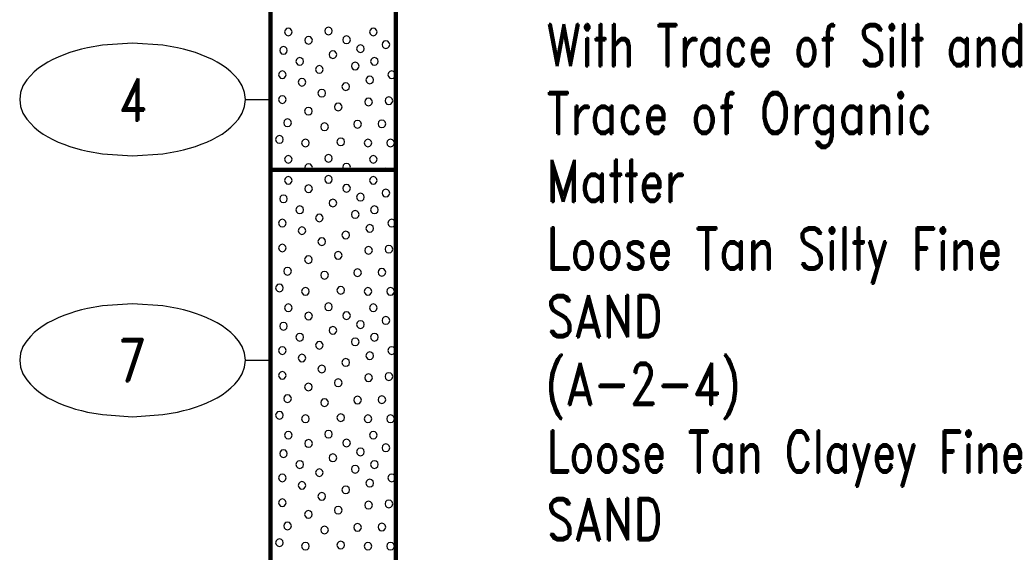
# Model space of a CAD drawing. Extents: x -12 to 877, y 356 to 518.
# Tile 3 of 9: x -12 to 27, y 461 to 482. Entities that reach past the tile are written whole.
import ezdxf
from ezdxf.enums import TextEntityAlignment as Align

# ---------------------------------------------------------------- set-up
doc = ezdxf.new("R2010")
doc.units = 0
doc.linetypes.add('Solid', pattern=[0])
doc.layers.get('0').update_dxf_attribs({"linetype": 'Solid'})
doc.layers.add('EB1-A', color=1, linetype='Solid')
doc.styles.add('ROMAND', font='romand', dxfattribs={"height": 1})

# ---------------------------------------------------------------- blocks, each defined once
blk = doc.blocks.new('DGRFC_NCDOT$NVALUE$ELLIPS')
at = {"color": 7, "linetype": 'Solid'}
blk.add_lwpolyline([(0, -2.5), (1.337, -2.407), (1.998, -2.292), (2.262, -2.231), (2.524, -2.16), (2.783, -2.078), (3.038, -1.985), (3.289, -1.882), (3.536, -1.768), (3.755, -1.657), (3.965, -1.529), (4.165, -1.386), (4.353, -1.227), (4.528, -1.054), (4.689, -0.869), (4.858, -0.606), (4.964, -0.311), (5, 0), (4.964, 0.311), (4.858, 0.606), (4.689, 0.869), (4.528, 1.054), (4.353, 1.227), (4.165, 1.386), (3.965, 1.529), (3.755, 1.657), (3.536, 1.768), (3.289, 1.882), (3.038, 1.985), (2.783, 2.078), (2.524, 2.16), (2.262, 2.231), (1.998, 2.292), (1.337, 2.407), (0, 2.5), (-1.337, 2.407), (-1.998, 2.292), (-2.262, 2.231), (-2.524, 2.16), (-2.783, 2.078), (-3.038, 1.985), (-3.289, 1.882), (-3.536, 1.768), (-3.755, 1.657), (-3.965, 1.529), (-4.165, 1.386), (-4.353, 1.227), (-4.528, 1.054), (-4.689, 0.869), (-4.858, 0.606), (-4.964, 0.311), (-5, 0), (-4.964, -0.311), (-4.858, -0.606), (-4.689, -0.869), (-4.528, -1.054), (-4.353, -1.227), (-4.165, -1.386), (-3.965, -1.529), (-3.755, -1.657), (-3.536, -1.768), (-3.289, -1.882), (-3.038, -1.985), (-2.783, -2.078), (-2.524, -2.16), (-2.262, -2.231), (-1.998, -2.292), (-1.337, -2.407), (0, -2.5)], dxfattribs=at)

msp = doc.modelspace()

# ---------------------------------------------------------------- linework, layer by layer
at = {"layer": 'EB1-A', "color": 7, "linetype": 'Solid', "const_width": 0.178}
for points in [[(-2.5, 487), (-2.5, 476)], [(2.5, 476), (2.5, 487)], [(-2.5, 476), (2.5, 476)], [(-2.5, 476), (-2.5, 446)], [(2.5, 446), (2.5, 476)]]:
    msp.add_lwpolyline(points, dxfattribs=at)
at = {"layer": 'EB1-A', "color": 2, "linetype": 'Solid'}
for points in [[(-1.636, 481.495), (-1.657, 481.571), (-1.712, 481.627), (-1.789, 481.647), (-1.865, 481.627), (-1.921, 481.571), (-1.941, 481.495), (-1.921, 481.419), (-1.865, 481.363), (-1.789, 481.342), (-1.712, 481.363), (-1.657, 481.419), (-1.636, 481.495)], [(-0.034, 481.534), (-0.055, 481.61), (-0.11, 481.666), (-0.187, 481.686), (-0.263, 481.666), (-0.319, 481.61), (-0.339, 481.534), (-0.319, 481.458), (-0.263, 481.402), (-0.187, 481.382), (-0.11, 481.402), (-0.055, 481.458), (-0.034, 481.534)], [(0.684, 481.182), (0.663, 481.258), (0.608, 481.314), (0.531, 481.335), (0.455, 481.314), (0.399, 481.258), (0.379, 481.182), (0.399, 481.106), (0.455, 481.05), (0.531, 481.03), (0.608, 481.05), (0.663, 481.106), (0.684, 481.182)], [(1.753, 481.495), (1.733, 481.571), (1.677, 481.627), (1.601, 481.647), (1.524, 481.627), (1.469, 481.571), (1.448, 481.495), (1.469, 481.418), (1.524, 481.363), (1.601, 481.342), (1.677, 481.363), (1.733, 481.418), (1.753, 481.495)], [(-0.826, 481.164), (-0.847, 481.24), (-0.902, 481.296), (-0.979, 481.317), (-1.055, 481.296), (-1.111, 481.24), (-1.131, 481.164), (-1.111, 481.088), (-1.055, 481.032), (-0.979, 481.012), (-0.902, 481.032), (-0.847, 481.088), (-0.826, 481.164)], [(1.24, 480.828), (1.22, 480.904), (1.164, 480.96), (1.088, 480.98), (1.012, 480.96), (0.956, 480.904), (0.936, 480.828), (0.956, 480.751), (1.012, 480.696), (1.088, 480.675), (1.164, 480.696), (1.22, 480.751), (1.24, 480.828)], [(2.255, 480.99), (2.234, 481.067), (2.179, 481.122), (2.102, 481.143), (2.026, 481.122), (1.97, 481.067), (1.95, 480.99), (1.97, 480.914), (2.026, 480.858), (2.102, 480.838), (2.179, 480.858), (2.234, 480.914), (2.255, 480.99)], [(-1.829, 480.759), (-1.849, 480.835), (-1.905, 480.891), (-1.981, 480.911), (-2.057, 480.891), (-2.113, 480.835), (-2.133, 480.759), (-2.113, 480.683), (-2.057, 480.627), (-1.981, 480.607), (-1.905, 480.627), (-1.849, 480.683), (-1.829, 480.759)], [(0.144, 480.593), (0.123, 480.669), (0.067, 480.725), (-0.009, 480.745), (-0.085, 480.725), (-0.141, 480.669), (-0.161, 480.593), (-0.141, 480.516), (-0.085, 480.461), (-0.009, 480.44), (0.067, 480.461), (0.123, 480.516), (0.144, 480.593)], [(-1.183, 480.322), (-1.203, 480.398), (-1.259, 480.454), (-1.335, 480.474), (-1.411, 480.454), (-1.467, 480.398), (-1.488, 480.322), (-1.467, 480.246), (-1.411, 480.19), (-1.335, 480.169), (-1.259, 480.19), (-1.203, 480.246), (-1.183, 480.322)], [(1.032, 480.136), (1.011, 480.212), (0.956, 480.268), (0.879, 480.289), (0.803, 480.268), (0.747, 480.212), (0.727, 480.136), (0.747, 480.06), (0.803, 480.004), (0.879, 479.984), (0.956, 480.004), (1.011, 480.06), (1.032, 480.136)], [(1.795, 480.322), (1.774, 480.398), (1.718, 480.454), (1.642, 480.474), (1.566, 480.454), (1.51, 480.398), (1.49, 480.322), (1.51, 480.246), (1.566, 480.19), (1.642, 480.169), (1.718, 480.19), (1.774, 480.246), (1.795, 480.322)], [(-1.874, 479.79), (-1.895, 479.867), (-1.95, 479.922), (-2.027, 479.943), (-2.103, 479.922), (-2.159, 479.867), (-2.179, 479.79), (-2.159, 479.714), (-2.103, 479.658), (-2.027, 479.638), (-1.95, 479.658), (-1.895, 479.714), (-1.874, 479.79)], [(-0.4, 479.999), (-0.42, 480.075), (-0.476, 480.131), (-0.552, 480.151), (-0.628, 480.131), (-0.684, 480.075), (-0.704, 479.999), (-0.684, 479.923), (-0.628, 479.867), (-0.552, 479.846), (-0.476, 479.867), (-0.42, 479.923), (-0.4, 479.999)], [(2.486, 479.79), (2.466, 479.867), (2.41, 479.922), (2.334, 479.943), (2.258, 479.922), (2.202, 479.867), (2.181, 479.79), (2.202, 479.714), (2.258, 479.658), (2.334, 479.638), (2.41, 479.658), (2.466, 479.714), (2.486, 479.79)], [(-1.091, 479.49), (-1.112, 479.567), (-1.167, 479.622), (-1.244, 479.643), (-1.32, 479.622), (-1.376, 479.567), (-1.396, 479.49), (-1.376, 479.414), (-1.32, 479.358), (-1.244, 479.338), (-1.167, 479.358), (-1.112, 479.414), (-1.091, 479.49)], [(0.653, 479.315), (0.633, 479.391), (0.577, 479.447), (0.501, 479.467), (0.424, 479.447), (0.369, 479.391), (0.348, 479.315), (0.369, 479.239), (0.424, 479.183), (0.501, 479.162), (0.577, 479.183), (0.633, 479.239), (0.653, 479.315)], [(1.609, 479.582), (1.589, 479.658), (1.533, 479.714), (1.457, 479.734), (1.38, 479.714), (1.325, 479.658), (1.304, 479.582), (1.325, 479.506), (1.38, 479.45), (1.457, 479.429), (1.533, 479.45), (1.589, 479.506), (1.609, 479.582)], [(-0.303, 479.053), (-0.323, 479.129), (-0.379, 479.185), (-0.455, 479.205), (-0.532, 479.185), (-0.587, 479.129), (-0.608, 479.053), (-0.587, 478.977), (-0.532, 478.921), (-0.455, 478.901), (-0.379, 478.921), (-0.323, 478.977), (-0.303, 479.053)], [(-1.874, 478.799), (-1.895, 478.875), (-1.95, 478.931), (-2.027, 478.951), (-2.103, 478.931), (-2.159, 478.875), (-2.179, 478.799), (-2.159, 478.723), (-2.103, 478.667), (-2.027, 478.646), (-1.95, 478.667), (-1.895, 478.723), (-1.874, 478.799)], [(0.353, 478.504), (0.333, 478.58), (0.277, 478.636), (0.201, 478.656), (0.124, 478.636), (0.069, 478.58), (0.048, 478.504), (0.069, 478.428), (0.124, 478.372), (0.201, 478.351), (0.277, 478.372), (0.333, 478.428), (0.353, 478.504)], [(1.563, 478.705), (1.543, 478.781), (1.487, 478.837), (1.411, 478.857), (1.335, 478.837), (1.279, 478.781), (1.258, 478.705), (1.279, 478.628), (1.335, 478.573), (1.411, 478.552), (1.487, 478.573), (1.543, 478.628), (1.563, 478.705)], [(2.372, 478.753), (2.351, 478.829), (2.296, 478.885), (2.219, 478.905), (2.143, 478.885), (2.087, 478.829), (2.067, 478.753), (2.087, 478.677), (2.143, 478.621), (2.219, 478.601), (2.296, 478.621), (2.351, 478.677), (2.372, 478.753)], [(-0.837, 478.336), (-0.857, 478.412), (-0.913, 478.468), (-0.989, 478.488), (-1.066, 478.468), (-1.121, 478.412), (-1.142, 478.336), (-1.121, 478.26), (-1.066, 478.204), (-0.989, 478.184), (-0.913, 478.204), (-0.857, 478.26), (-0.837, 478.336)], [(-1.668, 477.873), (-1.689, 477.949), (-1.745, 478.005), (-1.821, 478.026), (-1.897, 478.005), (-1.953, 477.949), (-1.973, 477.873), (-1.953, 477.797), (-1.897, 477.741), (-1.821, 477.721), (-1.745, 477.741), (-1.689, 477.797), (-1.668, 477.873)], [(-0.191, 477.713), (-0.212, 477.789), (-0.267, 477.845), (-0.344, 477.865), (-0.42, 477.845), (-0.476, 477.789), (-0.496, 477.713), (-0.476, 477.637), (-0.42, 477.581), (-0.344, 477.561), (-0.267, 477.581), (-0.212, 477.637), (-0.191, 477.713)], [(1.123, 477.815), (1.103, 477.891), (1.047, 477.947), (0.971, 477.967), (0.895, 477.947), (0.839, 477.891), (0.819, 477.815), (0.839, 477.739), (0.895, 477.683), (0.971, 477.662), (1.047, 477.683), (1.103, 477.739), (1.123, 477.815)], [(2.095, 477.83), (2.074, 477.906), (2.018, 477.962), (1.942, 477.982), (1.866, 477.962), (1.81, 477.906), (1.79, 477.83), (1.81, 477.754), (1.866, 477.698), (1.942, 477.678), (2.018, 477.698), (2.074, 477.754), (2.095, 477.83)], [(-1.991, 477.207), (-2.012, 477.283), (-2.067, 477.339), (-2.144, 477.36), (-2.22, 477.339), (-2.276, 477.283), (-2.296, 477.207), (-2.276, 477.131), (-2.22, 477.075), (-2.144, 477.055), (-2.067, 477.075), (-2.012, 477.131), (-1.991, 477.207)], [(-0.954, 477.067), (-0.974, 477.143), (-1.03, 477.199), (-1.106, 477.22), (-1.182, 477.199), (-1.238, 477.143), (-1.259, 477.067), (-1.238, 476.991), (-1.182, 476.935), (-1.106, 476.915), (-1.03, 476.935), (-0.974, 476.991), (-0.954, 477.067)], [(0.455, 477.113), (0.434, 477.189), (0.378, 477.245), (0.302, 477.265), (0.226, 477.245), (0.17, 477.189), (0.15, 477.113), (0.17, 477.037), (0.226, 476.981), (0.302, 476.961), (0.378, 476.981), (0.434, 477.037), (0.455, 477.113)], [(1.54, 477.067), (1.52, 477.143), (1.464, 477.199), (1.388, 477.22), (1.312, 477.199), (1.256, 477.143), (1.236, 477.067), (1.256, 476.991), (1.312, 476.935), (1.388, 476.915), (1.464, 476.935), (1.52, 476.991), (1.54, 477.067)], [(2.44, 477.067), (2.42, 477.143), (2.364, 477.199), (2.288, 477.22), (2.212, 477.199), (2.156, 477.143), (2.136, 477.067), (2.156, 476.991), (2.212, 476.935), (2.288, 476.915), (2.364, 476.935), (2.42, 476.991), (2.44, 477.067)], [(-1.636, 476.415), (-1.657, 476.491), (-1.712, 476.547), (-1.789, 476.567), (-1.865, 476.547), (-1.921, 476.491), (-1.941, 476.415), (-1.921, 476.339), (-1.865, 476.283), (-1.789, 476.262), (-1.712, 476.283), (-1.657, 476.339), (-1.636, 476.415)], [(-0.847, 476.008), (-0.826, 476.084), (-0.847, 476.16), (-0.902, 476.216), (-0.979, 476.237), (-1.055, 476.216), (-1.111, 476.16), (-1.131, 476.084), (-1.111, 476.008), (-1.103, 476), (-0.855, 476), (-0.847, 476.008)], [(-0.034, 476.454), (-0.055, 476.53), (-0.11, 476.586), (-0.187, 476.606), (-0.263, 476.586), (-0.319, 476.53), (-0.339, 476.454), (-0.319, 476.378), (-0.263, 476.322), (-0.187, 476.302), (-0.11, 476.322), (-0.055, 476.378), (-0.034, 476.454)], [(0.663, 476.026), (0.684, 476.102), (0.663, 476.178), (0.608, 476.234), (0.531, 476.255), (0.455, 476.234), (0.399, 476.178), (0.379, 476.102), (0.399, 476.026), (0.425, 476), (0.637, 476), (0.663, 476.026)], [(1.753, 476.415), (1.733, 476.491), (1.677, 476.547), (1.601, 476.567), (1.524, 476.547), (1.469, 476.491), (1.448, 476.415), (1.469, 476.338), (1.524, 476.283), (1.601, 476.262), (1.677, 476.283), (1.733, 476.338), (1.753, 476.415)], [(2.179, 476.042), (2.102, 476.063), (2.026, 476.042), (1.984, 476), (2.221, 476), (2.179, 476.042)], [(-1.636, 475.575), (-1.657, 475.651), (-1.712, 475.707), (-1.789, 475.727), (-1.865, 475.707), (-1.921, 475.651), (-1.941, 475.575), (-1.921, 475.499), (-1.865, 475.443), (-1.789, 475.422), (-1.712, 475.443), (-1.657, 475.499), (-1.636, 475.575)], [(-0.034, 475.614), (-0.055, 475.69), (-0.11, 475.746), (-0.187, 475.766), (-0.263, 475.746), (-0.319, 475.69), (-0.339, 475.614), (-0.319, 475.538), (-0.263, 475.482), (-0.187, 475.462), (-0.11, 475.482), (-0.055, 475.538), (-0.034, 475.614)], [(1.753, 475.575), (1.733, 475.651), (1.677, 475.707), (1.601, 475.727), (1.524, 475.707), (1.469, 475.651), (1.448, 475.575), (1.469, 475.498), (1.524, 475.443), (1.601, 475.422), (1.677, 475.443), (1.733, 475.498), (1.753, 475.575)], [(-0.826, 475.244), (-0.847, 475.32), (-0.902, 475.376), (-0.979, 475.397), (-1.055, 475.376), (-1.111, 475.32), (-1.131, 475.244), (-1.111, 475.168), (-1.055, 475.112), (-0.979, 475.092), (-0.902, 475.112), (-0.847, 475.168), (-0.826, 475.244)], [(0.684, 475.262), (0.663, 475.338), (0.608, 475.394), (0.531, 475.415), (0.455, 475.394), (0.399, 475.338), (0.379, 475.262), (0.399, 475.186), (0.455, 475.13), (0.531, 475.11), (0.608, 475.13), (0.663, 475.186), (0.684, 475.262)], [(1.24, 474.908), (1.22, 474.984), (1.164, 475.04), (1.088, 475.06), (1.012, 475.04), (0.956, 474.984), (0.936, 474.908), (0.956, 474.831), (1.012, 474.776), (1.088, 474.755), (1.164, 474.776), (1.22, 474.831), (1.24, 474.908)], [(2.255, 475.07), (2.234, 475.147), (2.179, 475.202), (2.102, 475.223), (2.026, 475.202), (1.97, 475.147), (1.95, 475.07), (1.97, 474.994), (2.026, 474.938), (2.102, 474.918), (2.179, 474.938), (2.234, 474.994), (2.255, 475.07)], [(-1.829, 474.839), (-1.849, 474.915), (-1.905, 474.971), (-1.981, 474.991), (-2.057, 474.971), (-2.113, 474.915), (-2.133, 474.839), (-2.113, 474.763), (-2.057, 474.707), (-1.981, 474.687), (-1.905, 474.707), (-1.849, 474.763), (-1.829, 474.839)], [(0.144, 474.673), (0.123, 474.749), (0.067, 474.805), (-0.009, 474.825), (-0.085, 474.805), (-0.141, 474.749), (-0.161, 474.673), (-0.141, 474.596), (-0.085, 474.541), (-0.009, 474.52), (0.067, 474.541), (0.123, 474.596), (0.144, 474.673)], [(-1.183, 474.402), (-1.203, 474.478), (-1.259, 474.534), (-1.335, 474.554), (-1.411, 474.534), (-1.467, 474.478), (-1.488, 474.402), (-1.467, 474.326), (-1.411, 474.27), (-1.335, 474.249), (-1.259, 474.27), (-1.203, 474.326), (-1.183, 474.402)], [(1.032, 474.216), (1.011, 474.292), (0.956, 474.348), (0.879, 474.369), (0.803, 474.348), (0.747, 474.292), (0.727, 474.216), (0.747, 474.14), (0.803, 474.084), (0.879, 474.064), (0.956, 474.084), (1.011, 474.14), (1.032, 474.216)], [(1.795, 474.402), (1.774, 474.478), (1.718, 474.534), (1.642, 474.554), (1.566, 474.534), (1.51, 474.478), (1.49, 474.402), (1.51, 474.326), (1.566, 474.27), (1.642, 474.249), (1.718, 474.27), (1.774, 474.326), (1.795, 474.402)], [(-1.874, 473.87), (-1.895, 473.947), (-1.95, 474.002), (-2.027, 474.023), (-2.103, 474.002), (-2.159, 473.947), (-2.179, 473.87), (-2.159, 473.794), (-2.103, 473.738), (-2.027, 473.718), (-1.95, 473.738), (-1.895, 473.794), (-1.874, 473.87)], [(-0.4, 474.079), (-0.42, 474.155), (-0.476, 474.211), (-0.552, 474.231), (-0.628, 474.211), (-0.684, 474.155), (-0.704, 474.079), (-0.684, 474.003), (-0.628, 473.947), (-0.552, 473.926), (-0.476, 473.947), (-0.42, 474.003), (-0.4, 474.079)], [(2.486, 473.87), (2.466, 473.947), (2.41, 474.002), (2.334, 474.023), (2.258, 474.002), (2.202, 473.947), (2.181, 473.87), (2.202, 473.794), (2.258, 473.738), (2.334, 473.718), (2.41, 473.738), (2.466, 473.794), (2.486, 473.87)], [(-1.091, 473.57), (-1.112, 473.647), (-1.167, 473.702), (-1.244, 473.723), (-1.32, 473.702), (-1.376, 473.647), (-1.396, 473.57), (-1.376, 473.494), (-1.32, 473.438), (-1.244, 473.418), (-1.167, 473.438), (-1.112, 473.494), (-1.091, 473.57)], [(0.653, 473.395), (0.633, 473.471), (0.577, 473.527), (0.501, 473.547), (0.424, 473.527), (0.369, 473.471), (0.348, 473.395), (0.369, 473.319), (0.424, 473.263), (0.501, 473.242), (0.577, 473.263), (0.633, 473.319), (0.653, 473.395)], [(1.609, 473.662), (1.589, 473.738), (1.533, 473.794), (1.457, 473.814), (1.38, 473.794), (1.325, 473.738), (1.304, 473.662), (1.325, 473.586), (1.38, 473.53), (1.457, 473.509), (1.533, 473.53), (1.589, 473.586), (1.609, 473.662)], [(-0.303, 473.133), (-0.323, 473.209), (-0.379, 473.265), (-0.455, 473.285), (-0.532, 473.265), (-0.587, 473.209), (-0.608, 473.133), (-0.587, 473.057), (-0.532, 473.001), (-0.455, 472.981), (-0.379, 473.001), (-0.323, 473.057), (-0.303, 473.133)], [(-1.874, 472.879), (-1.895, 472.955), (-1.95, 473.011), (-2.027, 473.031), (-2.103, 473.011), (-2.159, 472.955), (-2.179, 472.879), (-2.159, 472.803), (-2.103, 472.747), (-2.027, 472.726), (-1.95, 472.747), (-1.895, 472.803), (-1.874, 472.879)], [(0.353, 472.584), (0.333, 472.66), (0.277, 472.716), (0.201, 472.736), (0.124, 472.716), (0.069, 472.66), (0.048, 472.584), (0.069, 472.508), (0.124, 472.452), (0.201, 472.431), (0.277, 472.452), (0.333, 472.508), (0.353, 472.584)], [(1.563, 472.785), (1.543, 472.861), (1.487, 472.917), (1.411, 472.937), (1.335, 472.917), (1.279, 472.861), (1.258, 472.785), (1.279, 472.708), (1.335, 472.653), (1.411, 472.632), (1.487, 472.653), (1.543, 472.708), (1.563, 472.785)], [(2.372, 472.833), (2.351, 472.909), (2.296, 472.965), (2.219, 472.985), (2.143, 472.965), (2.087, 472.909), (2.067, 472.833), (2.087, 472.757), (2.143, 472.701), (2.219, 472.681), (2.296, 472.701), (2.351, 472.757), (2.372, 472.833)], [(-0.837, 472.416), (-0.857, 472.492), (-0.913, 472.548), (-0.989, 472.568), (-1.066, 472.548), (-1.121, 472.492), (-1.142, 472.416), (-1.121, 472.34), (-1.066, 472.284), (-0.989, 472.264), (-0.913, 472.284), (-0.857, 472.34), (-0.837, 472.416)], [(-1.668, 471.953), (-1.689, 472.029), (-1.745, 472.085), (-1.821, 472.106), (-1.897, 472.085), (-1.953, 472.029), (-1.973, 471.953), (-1.953, 471.877), (-1.897, 471.821), (-1.821, 471.801), (-1.745, 471.821), (-1.689, 471.877), (-1.668, 471.953)], [(-0.191, 471.793), (-0.212, 471.869), (-0.267, 471.925), (-0.344, 471.945), (-0.42, 471.925), (-0.476, 471.869), (-0.496, 471.793), (-0.476, 471.717), (-0.42, 471.661), (-0.344, 471.641), (-0.267, 471.661), (-0.212, 471.717), (-0.191, 471.793)], [(1.123, 471.895), (1.103, 471.971), (1.047, 472.027), (0.971, 472.047), (0.895, 472.027), (0.839, 471.971), (0.819, 471.895), (0.839, 471.819), (0.895, 471.763), (0.971, 471.742), (1.047, 471.763), (1.103, 471.819), (1.123, 471.895)], [(2.095, 471.91), (2.074, 471.986), (2.018, 472.042), (1.942, 472.062), (1.866, 472.042), (1.81, 471.986), (1.79, 471.91), (1.81, 471.834), (1.866, 471.778), (1.942, 471.758), (2.018, 471.778), (2.074, 471.834), (2.095, 471.91)], [(-1.991, 471.287), (-2.012, 471.363), (-2.067, 471.419), (-2.144, 471.44), (-2.22, 471.419), (-2.276, 471.363), (-2.296, 471.287), (-2.276, 471.211), (-2.22, 471.155), (-2.144, 471.135), (-2.067, 471.155), (-2.012, 471.211), (-1.991, 471.287)], [(-0.954, 471.147), (-0.974, 471.223), (-1.03, 471.279), (-1.106, 471.3), (-1.182, 471.279), (-1.238, 471.223), (-1.259, 471.147), (-1.238, 471.071), (-1.182, 471.015), (-1.106, 470.995), (-1.03, 471.015), (-0.974, 471.071), (-0.954, 471.147)], [(0.455, 471.193), (0.434, 471.269), (0.378, 471.325), (0.302, 471.345), (0.226, 471.325), (0.17, 471.269), (0.15, 471.193), (0.17, 471.117), (0.226, 471.061), (0.302, 471.041), (0.378, 471.061), (0.434, 471.117), (0.455, 471.193)], [(1.54, 471.147), (1.52, 471.223), (1.464, 471.279), (1.388, 471.3), (1.312, 471.279), (1.256, 471.223), (1.236, 471.147), (1.256, 471.071), (1.312, 471.015), (1.388, 470.995), (1.464, 471.015), (1.52, 471.071), (1.54, 471.147)], [(2.44, 471.147), (2.42, 471.223), (2.364, 471.279), (2.288, 471.3), (2.212, 471.279), (2.156, 471.223), (2.136, 471.147), (2.156, 471.071), (2.212, 471.015), (2.288, 470.995), (2.364, 471.015), (2.42, 471.071), (2.44, 471.147)], [(-1.636, 470.495), (-1.657, 470.571), (-1.712, 470.627), (-1.789, 470.647), (-1.865, 470.627), (-1.921, 470.571), (-1.941, 470.495), (-1.921, 470.419), (-1.865, 470.363), (-1.789, 470.342), (-1.712, 470.363), (-1.657, 470.419), (-1.636, 470.495)], [(-0.034, 470.534), (-0.055, 470.61), (-0.11, 470.666), (-0.187, 470.686), (-0.263, 470.666), (-0.319, 470.61), (-0.339, 470.534), (-0.319, 470.458), (-0.263, 470.402), (-0.187, 470.382), (-0.11, 470.402), (-0.055, 470.458), (-0.034, 470.534)], [(1.753, 470.495), (1.733, 470.571), (1.677, 470.627), (1.601, 470.647), (1.524, 470.627), (1.469, 470.571), (1.448, 470.495), (1.469, 470.418), (1.524, 470.363), (1.601, 470.342), (1.677, 470.363), (1.733, 470.418), (1.753, 470.495)], [(-0.826, 470.164), (-0.847, 470.24), (-0.902, 470.296), (-0.979, 470.317), (-1.055, 470.296), (-1.111, 470.24), (-1.131, 470.164), (-1.111, 470.088), (-1.055, 470.032), (-0.979, 470.012), (-0.902, 470.032), (-0.847, 470.088), (-0.826, 470.164)], [(0.684, 470.182), (0.663, 470.258), (0.608, 470.314), (0.531, 470.335), (0.455, 470.314), (0.399, 470.258), (0.379, 470.182), (0.399, 470.106), (0.455, 470.05), (0.531, 470.03), (0.608, 470.05), (0.663, 470.106), (0.684, 470.182)], [(1.24, 469.828), (1.22, 469.904), (1.164, 469.96), (1.088, 469.98), (1.012, 469.96), (0.956, 469.904), (0.936, 469.828), (0.956, 469.751), (1.012, 469.696), (1.088, 469.675), (1.164, 469.696), (1.22, 469.751), (1.24, 469.828)], [(2.255, 469.99), (2.234, 470.067), (2.179, 470.122), (2.102, 470.143), (2.026, 470.122), (1.97, 470.067), (1.95, 469.99), (1.97, 469.914), (2.026, 469.858), (2.102, 469.838), (2.179, 469.858), (2.234, 469.914), (2.255, 469.99)], [(-1.829, 469.759), (-1.849, 469.835), (-1.905, 469.891), (-1.981, 469.911), (-2.057, 469.891), (-2.113, 469.835), (-2.133, 469.759), (-2.113, 469.683), (-2.057, 469.627), (-1.981, 469.607), (-1.905, 469.627), (-1.849, 469.683), (-1.829, 469.759)], [(0.144, 469.593), (0.123, 469.669), (0.067, 469.725), (-0.009, 469.745), (-0.085, 469.725), (-0.141, 469.669), (-0.161, 469.593), (-0.141, 469.516), (-0.085, 469.461), (-0.009, 469.44), (0.067, 469.461), (0.123, 469.516), (0.144, 469.593)], [(-1.183, 469.322), (-1.203, 469.398), (-1.259, 469.454), (-1.335, 469.474), (-1.411, 469.454), (-1.467, 469.398), (-1.488, 469.322), (-1.467, 469.246), (-1.411, 469.19), (-1.335, 469.169), (-1.259, 469.19), (-1.203, 469.246), (-1.183, 469.322)], [(1.032, 469.136), (1.011, 469.212), (0.956, 469.268), (0.879, 469.289), (0.803, 469.268), (0.747, 469.212), (0.727, 469.136), (0.747, 469.06), (0.803, 469.004), (0.879, 468.984), (0.956, 469.004), (1.011, 469.06), (1.032, 469.136)], [(1.795, 469.322), (1.774, 469.398), (1.718, 469.454), (1.642, 469.474), (1.566, 469.454), (1.51, 469.398), (1.49, 469.322), (1.51, 469.246), (1.566, 469.19), (1.642, 469.169), (1.718, 469.19), (1.774, 469.246), (1.795, 469.322)], [(-1.874, 468.79), (-1.895, 468.867), (-1.95, 468.922), (-2.027, 468.943), (-2.103, 468.922), (-2.159, 468.867), (-2.179, 468.79), (-2.159, 468.714), (-2.103, 468.658), (-2.027, 468.638), (-1.95, 468.658), (-1.895, 468.714), (-1.874, 468.79)], [(-0.4, 468.999), (-0.42, 469.075), (-0.476, 469.131), (-0.552, 469.151), (-0.628, 469.131), (-0.684, 469.075), (-0.704, 468.999), (-0.684, 468.923), (-0.628, 468.867), (-0.552, 468.846), (-0.476, 468.867), (-0.42, 468.923), (-0.4, 468.999)], [(2.486, 468.79), (2.466, 468.867), (2.41, 468.922), (2.334, 468.943), (2.258, 468.922), (2.202, 468.867), (2.181, 468.79), (2.202, 468.714), (2.258, 468.658), (2.334, 468.638), (2.41, 468.658), (2.466, 468.714), (2.486, 468.79)], [(-1.091, 468.49), (-1.112, 468.567), (-1.167, 468.622), (-1.244, 468.643), (-1.32, 468.622), (-1.376, 468.567), (-1.396, 468.49), (-1.376, 468.414), (-1.32, 468.358), (-1.244, 468.338), (-1.167, 468.358), (-1.112, 468.414), (-1.091, 468.49)], [(0.653, 468.315), (0.633, 468.391), (0.577, 468.447), (0.501, 468.467), (0.424, 468.447), (0.369, 468.391), (0.348, 468.315), (0.369, 468.239), (0.424, 468.183), (0.501, 468.162), (0.577, 468.183), (0.633, 468.239), (0.653, 468.315)], [(1.609, 468.582), (1.589, 468.658), (1.533, 468.714), (1.457, 468.734), (1.38, 468.714), (1.325, 468.658), (1.304, 468.582), (1.325, 468.506), (1.38, 468.45), (1.457, 468.429), (1.533, 468.45), (1.589, 468.506), (1.609, 468.582)], [(-0.303, 468.053), (-0.323, 468.129), (-0.379, 468.185), (-0.455, 468.205), (-0.532, 468.185), (-0.587, 468.129), (-0.608, 468.053), (-0.587, 467.977), (-0.532, 467.921), (-0.455, 467.901), (-0.379, 467.921), (-0.323, 467.977), (-0.303, 468.053)], [(-1.874, 467.799), (-1.895, 467.875), (-1.95, 467.931), (-2.027, 467.951), (-2.103, 467.931), (-2.159, 467.875), (-2.179, 467.799), (-2.159, 467.723), (-2.103, 467.667), (-2.027, 467.646), (-1.95, 467.667), (-1.895, 467.723), (-1.874, 467.799)], [(0.353, 467.504), (0.333, 467.58), (0.277, 467.636), (0.201, 467.656), (0.124, 467.636), (0.069, 467.58), (0.048, 467.504), (0.069, 467.428), (0.124, 467.372), (0.201, 467.351), (0.277, 467.372), (0.333, 467.428), (0.353, 467.504)], [(1.563, 467.705), (1.543, 467.781), (1.487, 467.837), (1.411, 467.857), (1.335, 467.837), (1.279, 467.781), (1.258, 467.705), (1.279, 467.628), (1.335, 467.573), (1.411, 467.552), (1.487, 467.573), (1.543, 467.628), (1.563, 467.705)], [(2.372, 467.753), (2.351, 467.829), (2.296, 467.885), (2.219, 467.905), (2.143, 467.885), (2.087, 467.829), (2.067, 467.753), (2.087, 467.677), (2.143, 467.621), (2.219, 467.601), (2.296, 467.621), (2.351, 467.677), (2.372, 467.753)], [(-0.837, 467.336), (-0.857, 467.412), (-0.913, 467.468), (-0.989, 467.488), (-1.066, 467.468), (-1.121, 467.412), (-1.142, 467.336), (-1.121, 467.26), (-1.066, 467.204), (-0.989, 467.184), (-0.913, 467.204), (-0.857, 467.26), (-0.837, 467.336)], [(-1.668, 466.873), (-1.689, 466.949), (-1.745, 467.005), (-1.821, 467.026), (-1.897, 467.005), (-1.953, 466.949), (-1.973, 466.873), (-1.953, 466.797), (-1.897, 466.741), (-1.821, 466.721), (-1.745, 466.741), (-1.689, 466.797), (-1.668, 466.873)], [(-0.191, 466.713), (-0.212, 466.789), (-0.267, 466.845), (-0.344, 466.865), (-0.42, 466.845), (-0.476, 466.789), (-0.496, 466.713), (-0.476, 466.637), (-0.42, 466.581), (-0.344, 466.561), (-0.267, 466.581), (-0.212, 466.637), (-0.191, 466.713)], [(1.123, 466.815), (1.103, 466.891), (1.047, 466.947), (0.971, 466.967), (0.895, 466.947), (0.839, 466.891), (0.819, 466.815), (0.839, 466.739), (0.895, 466.683), (0.971, 466.662), (1.047, 466.683), (1.103, 466.739), (1.123, 466.815)], [(2.095, 466.83), (2.074, 466.906), (2.018, 466.962), (1.942, 466.982), (1.866, 466.962), (1.81, 466.906), (1.79, 466.83), (1.81, 466.754), (1.866, 466.698), (1.942, 466.678), (2.018, 466.698), (2.074, 466.754), (2.095, 466.83)], [(-1.991, 466.207), (-2.012, 466.283), (-2.067, 466.339), (-2.144, 466.36), (-2.22, 466.339), (-2.276, 466.283), (-2.296, 466.207), (-2.276, 466.131), (-2.22, 466.075), (-2.144, 466.055), (-2.067, 466.075), (-2.012, 466.131), (-1.991, 466.207)], [(-0.954, 466.067), (-0.974, 466.143), (-1.03, 466.199), (-1.106, 466.22), (-1.182, 466.199), (-1.238, 466.143), (-1.259, 466.067), (-1.238, 465.991), (-1.182, 465.935), (-1.106, 465.915), (-1.03, 465.935), (-0.974, 465.991), (-0.954, 466.067)], [(0.455, 466.113), (0.434, 466.189), (0.378, 466.245), (0.302, 466.265), (0.226, 466.245), (0.17, 466.189), (0.15, 466.113), (0.17, 466.037), (0.226, 465.981), (0.302, 465.961), (0.378, 465.981), (0.434, 466.037), (0.455, 466.113)], [(1.54, 466.067), (1.52, 466.143), (1.464, 466.199), (1.388, 466.22), (1.312, 466.199), (1.256, 466.143), (1.236, 466.067), (1.256, 465.991), (1.312, 465.935), (1.388, 465.915), (1.464, 465.935), (1.52, 465.991), (1.54, 466.067)], [(2.44, 466.067), (2.42, 466.143), (2.364, 466.199), (2.288, 466.22), (2.212, 466.199), (2.156, 466.143), (2.136, 466.067), (2.156, 465.991), (2.212, 465.935), (2.288, 465.915), (2.364, 465.935), (2.42, 465.991), (2.44, 466.067)], [(-1.636, 465.415), (-1.657, 465.491), (-1.712, 465.547), (-1.789, 465.567), (-1.865, 465.547), (-1.921, 465.491), (-1.941, 465.415), (-1.921, 465.339), (-1.865, 465.283), (-1.789, 465.262), (-1.712, 465.283), (-1.657, 465.339), (-1.636, 465.415)], [(-0.034, 465.454), (-0.055, 465.53), (-0.11, 465.586), (-0.187, 465.606), (-0.263, 465.586), (-0.319, 465.53), (-0.339, 465.454), (-0.319, 465.378), (-0.263, 465.322), (-0.187, 465.302), (-0.11, 465.322), (-0.055, 465.378), (-0.034, 465.454)], [(0.684, 465.102), (0.663, 465.178), (0.608, 465.234), (0.531, 465.255), (0.455, 465.234), (0.399, 465.178), (0.379, 465.102), (0.399, 465.026), (0.455, 464.97), (0.531, 464.95), (0.608, 464.97), (0.663, 465.026), (0.684, 465.102)], [(1.753, 465.415), (1.733, 465.491), (1.677, 465.547), (1.601, 465.567), (1.524, 465.547), (1.469, 465.491), (1.448, 465.415), (1.469, 465.338), (1.524, 465.283), (1.601, 465.262), (1.677, 465.283), (1.733, 465.338), (1.753, 465.415)], [(-0.826, 465.084), (-0.847, 465.16), (-0.902, 465.216), (-0.979, 465.237), (-1.055, 465.216), (-1.111, 465.16), (-1.131, 465.084), (-1.111, 465.008), (-1.055, 464.952), (-0.979, 464.932), (-0.902, 464.952), (-0.847, 465.008), (-0.826, 465.084)], [(1.24, 464.748), (1.22, 464.824), (1.164, 464.88), (1.088, 464.9), (1.012, 464.88), (0.956, 464.824), (0.936, 464.748), (0.956, 464.671), (1.012, 464.616), (1.088, 464.595), (1.164, 464.616), (1.22, 464.671), (1.24, 464.748)], [(2.255, 464.91), (2.234, 464.987), (2.179, 465.042), (2.102, 465.063), (2.026, 465.042), (1.97, 464.987), (1.95, 464.91), (1.97, 464.834), (2.026, 464.778), (2.102, 464.758), (2.179, 464.778), (2.234, 464.834), (2.255, 464.91)], [(-1.829, 464.679), (-1.849, 464.755), (-1.905, 464.811), (-1.981, 464.831), (-2.057, 464.811), (-2.113, 464.755), (-2.133, 464.679), (-2.113, 464.603), (-2.057, 464.547), (-1.981, 464.527), (-1.905, 464.547), (-1.849, 464.603), (-1.829, 464.679)], [(0.144, 464.513), (0.123, 464.589), (0.067, 464.645), (-0.009, 464.665), (-0.085, 464.645), (-0.141, 464.589), (-0.161, 464.513), (-0.141, 464.436), (-0.085, 464.381), (-0.009, 464.36), (0.067, 464.381), (0.123, 464.436), (0.144, 464.513)], [(-1.183, 464.242), (-1.203, 464.318), (-1.259, 464.374), (-1.335, 464.394), (-1.411, 464.374), (-1.467, 464.318), (-1.488, 464.242), (-1.467, 464.166), (-1.411, 464.11), (-1.335, 464.089), (-1.259, 464.11), (-1.203, 464.166), (-1.183, 464.242)], [(-0.4, 463.919), (-0.42, 463.995), (-0.476, 464.051), (-0.552, 464.071), (-0.628, 464.051), (-0.684, 463.995), (-0.704, 463.919), (-0.684, 463.843), (-0.628, 463.787), (-0.552, 463.766), (-0.476, 463.787), (-0.42, 463.843), (-0.4, 463.919)], [(1.032, 464.056), (1.011, 464.132), (0.956, 464.188), (0.879, 464.209), (0.803, 464.188), (0.747, 464.132), (0.727, 464.056), (0.747, 463.98), (0.803, 463.924), (0.879, 463.904), (0.956, 463.924), (1.011, 463.98), (1.032, 464.056)], [(1.795, 464.242), (1.774, 464.318), (1.718, 464.374), (1.642, 464.394), (1.566, 464.374), (1.51, 464.318), (1.49, 464.242), (1.51, 464.166), (1.566, 464.11), (1.642, 464.089), (1.718, 464.11), (1.774, 464.166), (1.795, 464.242)], [(-1.874, 463.71), (-1.895, 463.787), (-1.95, 463.842), (-2.027, 463.863), (-2.103, 463.842), (-2.159, 463.787), (-2.179, 463.71), (-2.159, 463.634), (-2.103, 463.578), (-2.027, 463.558), (-1.95, 463.578), (-1.895, 463.634), (-1.874, 463.71)], [(2.486, 463.71), (2.466, 463.787), (2.41, 463.842), (2.334, 463.863), (2.258, 463.842), (2.202, 463.787), (2.181, 463.71), (2.202, 463.634), (2.258, 463.578), (2.334, 463.558), (2.41, 463.578), (2.466, 463.634), (2.486, 463.71)], [(-1.091, 463.41), (-1.112, 463.487), (-1.167, 463.542), (-1.244, 463.563), (-1.32, 463.542), (-1.376, 463.487), (-1.396, 463.41), (-1.376, 463.334), (-1.32, 463.278), (-1.244, 463.258), (-1.167, 463.278), (-1.112, 463.334), (-1.091, 463.41)], [(0.653, 463.235), (0.633, 463.311), (0.577, 463.367), (0.501, 463.387), (0.424, 463.367), (0.369, 463.311), (0.348, 463.235), (0.369, 463.159), (0.424, 463.103), (0.501, 463.082), (0.577, 463.103), (0.633, 463.159), (0.653, 463.235)], [(1.609, 463.502), (1.589, 463.578), (1.533, 463.634), (1.457, 463.654), (1.38, 463.634), (1.325, 463.578), (1.304, 463.502), (1.325, 463.426), (1.38, 463.37), (1.457, 463.349), (1.533, 463.37), (1.589, 463.426), (1.609, 463.502)], [(-0.303, 462.973), (-0.323, 463.049), (-0.379, 463.105), (-0.455, 463.125), (-0.532, 463.105), (-0.587, 463.049), (-0.608, 462.973), (-0.587, 462.897), (-0.532, 462.841), (-0.455, 462.821), (-0.379, 462.841), (-0.323, 462.897), (-0.303, 462.973)], [(-1.874, 462.719), (-1.895, 462.795), (-1.95, 462.851), (-2.027, 462.871), (-2.103, 462.851), (-2.159, 462.795), (-2.179, 462.719), (-2.159, 462.643), (-2.103, 462.587), (-2.027, 462.566), (-1.95, 462.587), (-1.895, 462.643), (-1.874, 462.719)], [(0.353, 462.424), (0.333, 462.5), (0.277, 462.556), (0.201, 462.576), (0.124, 462.556), (0.069, 462.5), (0.048, 462.424), (0.069, 462.348), (0.124, 462.292), (0.201, 462.271), (0.277, 462.292), (0.333, 462.348), (0.353, 462.424)], [(1.563, 462.625), (1.543, 462.701), (1.487, 462.757), (1.411, 462.777), (1.335, 462.757), (1.279, 462.701), (1.258, 462.625), (1.279, 462.548), (1.335, 462.493), (1.411, 462.472), (1.487, 462.493), (1.543, 462.548), (1.563, 462.625)], [(2.372, 462.673), (2.351, 462.749), (2.296, 462.805), (2.219, 462.825), (2.143, 462.805), (2.087, 462.749), (2.067, 462.673), (2.087, 462.597), (2.143, 462.541), (2.219, 462.521), (2.296, 462.541), (2.351, 462.597), (2.372, 462.673)], [(-0.837, 462.256), (-0.857, 462.332), (-0.913, 462.388), (-0.989, 462.408), (-1.066, 462.388), (-1.121, 462.332), (-1.142, 462.256), (-1.121, 462.18), (-1.066, 462.124), (-0.989, 462.104), (-0.913, 462.124), (-0.857, 462.18), (-0.837, 462.256)], [(-1.668, 461.793), (-1.689, 461.869), (-1.745, 461.925), (-1.821, 461.946), (-1.897, 461.925), (-1.953, 461.869), (-1.973, 461.793), (-1.953, 461.717), (-1.897, 461.661), (-1.821, 461.641), (-1.745, 461.661), (-1.689, 461.717), (-1.668, 461.793)], [(-0.191, 461.633), (-0.212, 461.709), (-0.267, 461.765), (-0.344, 461.785), (-0.42, 461.765), (-0.476, 461.709), (-0.496, 461.633), (-0.476, 461.557), (-0.42, 461.501), (-0.344, 461.481), (-0.267, 461.501), (-0.212, 461.557), (-0.191, 461.633)], [(1.123, 461.735), (1.103, 461.811), (1.047, 461.867), (0.971, 461.887), (0.895, 461.867), (0.839, 461.811), (0.819, 461.735), (0.839, 461.659), (0.895, 461.603), (0.971, 461.582), (1.047, 461.603), (1.103, 461.659), (1.123, 461.735)], [(2.095, 461.75), (2.074, 461.826), (2.018, 461.882), (1.942, 461.902), (1.866, 461.882), (1.81, 461.826), (1.79, 461.75), (1.81, 461.674), (1.866, 461.618), (1.942, 461.598), (2.018, 461.618), (2.074, 461.674), (2.095, 461.75)], [(-1.991, 461.127), (-2.012, 461.203), (-2.067, 461.259), (-2.144, 461.28), (-2.22, 461.259), (-2.276, 461.203), (-2.296, 461.127), (-2.276, 461.051), (-2.22, 460.995), (-2.144, 460.975), (-2.067, 460.995), (-2.012, 461.051), (-1.991, 461.127)], [(-0.954, 460.987), (-0.974, 461.063), (-1.03, 461.119), (-1.106, 461.14), (-1.182, 461.119), (-1.238, 461.063), (-1.259, 460.987), (-1.238, 460.911), (-1.182, 460.855), (-1.106, 460.835), (-1.03, 460.855), (-0.974, 460.911), (-0.954, 460.987)], [(0.455, 461.033), (0.434, 461.109), (0.378, 461.165), (0.302, 461.185), (0.226, 461.165), (0.17, 461.109), (0.15, 461.033), (0.17, 460.957), (0.226, 460.901), (0.302, 460.881), (0.378, 460.901), (0.434, 460.957), (0.455, 461.033)], [(1.54, 460.987), (1.52, 461.063), (1.464, 461.119), (1.388, 461.14), (1.312, 461.119), (1.256, 461.063), (1.236, 460.987), (1.256, 460.911), (1.312, 460.855), (1.388, 460.835), (1.464, 460.855), (1.52, 460.911), (1.54, 460.987)], [(2.44, 460.987), (2.42, 461.063), (2.364, 461.119), (2.288, 461.14), (2.212, 461.119), (2.156, 461.063), (2.136, 460.987), (2.156, 460.911), (2.212, 460.855), (2.288, 460.835), (2.364, 460.855), (2.42, 460.911), (2.44, 460.987)]]:
    msp.add_lwpolyline(points, dxfattribs=at)
at = {"layer": 'EB1-A', "color": 7, "linetype": 'Solid'}
for points in [[(-3.5, 478.8), (-2.5, 478.8)], [(-3.5, 468.4), (-2.5, 468.4)]]:
    msp.add_lwpolyline(points, dxfattribs=at)

# ---------------------------------------------------------------- block references
at = {"layer": 'EB1-A', "xscale": 0.9, "yscale": 0.9}
for p in [(-8, 478.8), (-8, 468.4)]:
    msp.add_blockref('DGRFC_NCDOT$NVALUE$ELLIPS', p, dxfattribs=at)

# ---------------------------------------------------------------- texts
at = {"layer": 'EB1-A', "color": 7, "style": 'ROMAND', "width": 0.78}
for s, p in [('With Trace of Silt and', (8.5, 481.8)), ('Trace of Organic', (8.5, 479.1)), ('Matter', (8.5, 476.4)), ('Loose Tan Silty Fine', (8.5, 473.7)), ('SAND', (8.5, 471)), ('(A-2-4)', (8.5, 468.3)), ('Loose Tan Clayey Fine', (8.5, 465.6)), ('SAND', (8.5, 462.9))]:
    msp.add_text(s, height=1.674, dxfattribs=at).set_placement(p, align=Align.TOP_LEFT)
for s, p in [('4', (-8, 478.8)), ('7', (-8, 468.4))]:
    msp.add_text(s, height=1.674, dxfattribs=at).set_placement(p, align=Align.MIDDLE_CENTER)

doc.saveas('drawing.dxf')
